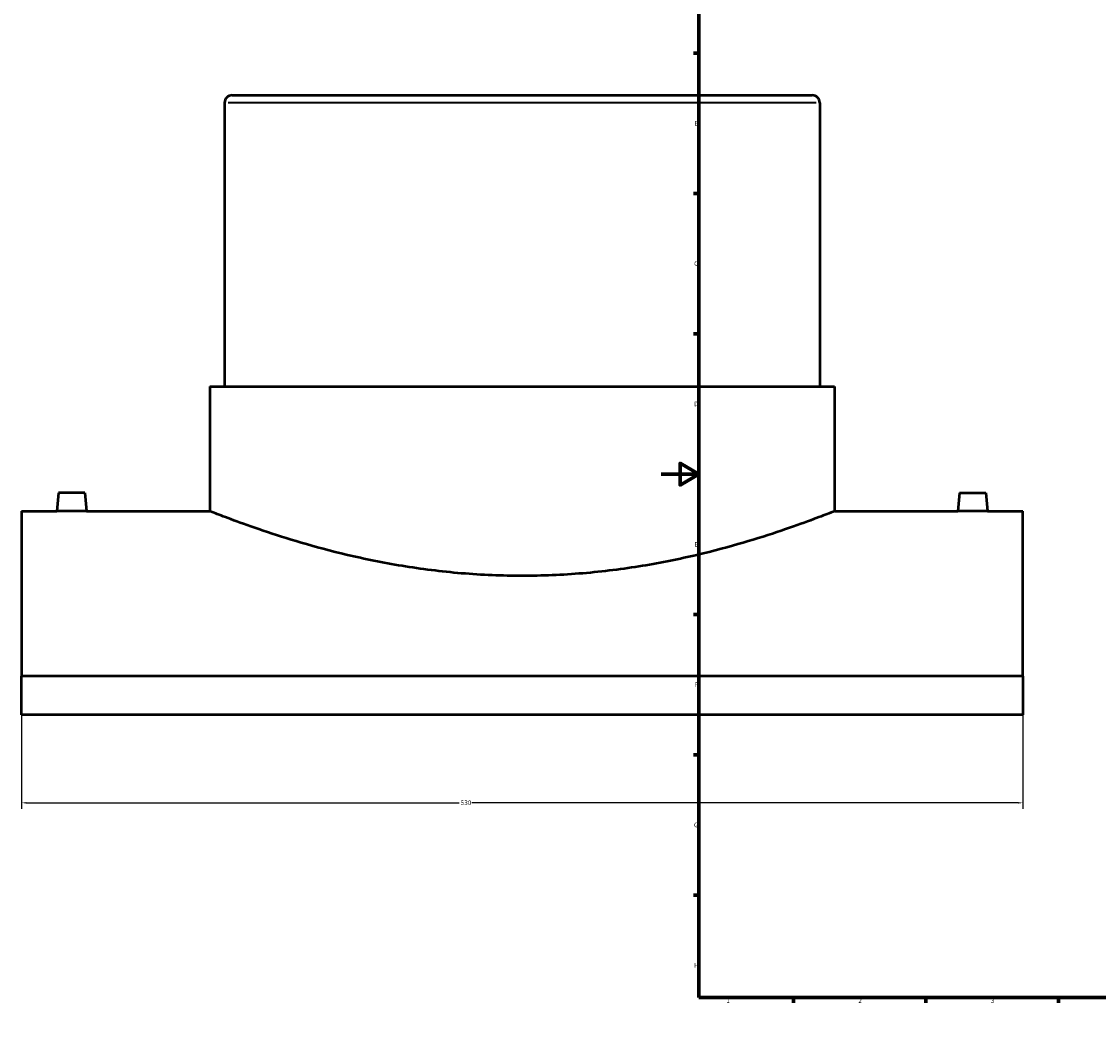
# Model space of a CAD drawing. Header units: millimetres. Extents: x -339 to 1560, y -532 to 1116.
# Tile 1 of 5: x -339 to 231, y 0 to 536. Entities that reach past the tile are written whole.
import ezdxf

# ---------------------------------------------------------------- set-up
doc = ezdxf.new("R2010")
doc.units = ezdxf.units.MM
for name, color, linetype, lineweight in [('Border (ANSI)', 7, 'Continuous', 70), ('Dimension (ANSI)', 7, 'Continuous', 25), ('Visible (ANSI)', 7, 'Continuous', 50), ('Visible Narrow (ANSI)', 7, 'Continuous', 35)]:
    doc.layers.add(name, color=color, linetype=linetype, lineweight=lineweight)
doc.styles.add('Note Text (ANSI)', font='tahoma.ttf')
doc.dimstyles.new('Default - mm (ANSI)', dxfattribs={"dimtxt": 2.4, "dimasz": 2.5, "dimexe": 3.175, "dimexo": 1.6002, "dimgap": 0.8, "dimtad": 0, "dimtoh": 1, "dimdec": 0, "dimrnd": 1e-08, "dimzin": 4, "dimdsep": 46, "dimtxsty": 'Note Text (ANSI)', "dimcen": 0.09, "dimdle": 10, "dimclrd": 256, "dimclre": 256, "dimclrt": 5, "dimadec": 1, "dimazin": 1, "dimtfac": 1.27, "dimtofl": 0, "dimtmove": 0, "dimatfit": 3, "dimfxl": 1, "dimtolj": 1, "dimtzin": 4, "dimlwd": -1, "dimlwe": -1, "dimarcsym": 0})

# ---------------------------------------------------------------- blocks, each defined once
blk = doc.blocks.new('Borders Default Border')
at = {"layer": 'Border (ANSI)'}
for p, q in [((70.08, 574), (70.08, 576.8)), ((140.17, 574), (140.17, 576.8)), ((210.25, 574), (210.25, 576.8)), ((280.33, 574), (280.33, 576.8)), ((350.42, 574), (350.42, 576.8)), ((490.58, 574), (490.58, 576.8)), ((560.67, 574), (560.67, 576.8)), ((630.75, 574), (630.75, 576.8)), ((700.83, 574), (700.83, 576.8)), ((770.92, 574), (770.92, 576.8)), ((20, 519.75), (17.2, 519.75)), ((821, 519.75), (823.8, 519.75)), ((20, 445.5), (17.2, 445.5)), ((821, 445.5), (823.8, 445.5)), ((20, 371.25), (17.2, 371.25)), ((821, 371.25), (823.8, 371.25)), ((20, 222.75), (17.2, 222.75)), ((821, 222.75), (823.8, 222.75)), ((20, 148.5), (17.2, 148.5)), ((821, 148.5), (823.8, 148.5)), ((20, 74.25), (17.2, 74.25)), ((821, 74.25), (823.8, 74.25)), ((70.08, 20), (70.08, 17.2)), ((140.17, 20), (140.17, 17.2)), ((210.25, 20), (210.25, 17.2)), ((280.33, 20), (280.33, 17.2)), ((350.42, 20), (350.42, 17.2)), ((490.58, 20), (490.58, 17.2)), ((560.67, 20), (560.67, 17.2)), ((630.75, 20), (630.75, 17.2)), ((700.83, 20), (700.83, 17.2)), ((770.92, 20), (770.92, 17.2))]:
    blk.add_line(p, q, dxfattribs=at)
at = {"layer": 'Border (ANSI)', "flags": 128}
for points in [[(420.5, 594), (420.5, 574), (414.73, 584), (426.27, 584), (420.5, 574)], [(20, 20), (20, 574), (821, 574), (821, 20), (20, 20)], [(0, 297), (20, 297), (10, 302.77), (10, 291.23), (20, 297)], [(841, 297), (821, 297), (831, 302.77), (831, 291.23), (821, 297)], [(420.5, 0), (420.5, 20), (414.73, 10), (426.27, 10), (420.5, 20)]]:
    blk.add_lwpolyline(points, dxfattribs=at)
at = {"layer": 'Border (ANSI)', "color": 5, "true_color": 0x0000ff, "char_height": 2.4, "attachment_point": 7, "style": 'Note Text (ANSI)'}
for s, insert in [('1', (34.5, 574.4)), ('2', (104.4, 574.4)), ('3', (174.46, 574.35)), ('4', (244.45, 574.4)), ('5', (314.67, 574.35)), ('6', (384.69, 574.35)), ('7', (454.8, 574.4)), ('8', (524.84, 574.35)), ('9', (594.92, 574.35)), ('10', (664.35, 574.35)), ('11', (734.43, 574.4)), ('12', (804.52, 574.4)), ('A', (17.38, 555.68)), ('A', (821.58, 555.68)), ('B', (17.67, 481.43)), ('B', (821.87, 481.43)), ('C', (17.51, 407.13)), ('C', (821.71, 407.13)), ('D', (17.52, 332.93)), ('D', (821.72, 332.93)), ('E', (17.71, 258.68)), ('E', (821.91, 258.68)), ('F', (17.78, 184.43)), ('F', (821.98, 184.43)), ('G', (17.4, 110.13)), ('G', (821.6, 110.13)), ('H', (17.53, 35.93)), ('H', (821.73, 35.93)), ('1', (34.5, 17.2)), ('2', (104.4, 17.2)), ('3', (174.46, 17.15)), ('4', (244.45, 17.2)), ('5', (314.67, 17.15)), ('6', (384.69, 17.15)), ('7', (454.8, 17.2)), ('8', (524.84, 17.15)), ('9', (594.92, 17.15)), ('10', (664.35, 17.15)), ('11', (734.43, 17.2)), ('12', (804.52, 17.2))]:
    blk.add_mtext(s, dxfattribs=dict(at, insert=insert))
blk = doc.blocks.new('*D6')
at = {"layer": 'Defpoints', "color": 0, "transparency": 16777216}
for p in [(-338.54, 190.11), (191.46, 190.11), (191.46, 123.07)]:
    blk.add_point(p, dxfattribs=at)
at = {"layer": 'Dimension (ANSI)', "transparency": 16777216}
for p, q in [((-338.54, 188.51), (-338.54, 119.9)), ((191.46, 188.51), (191.46, 119.9)), ((-336.04, 123.07), (-106.88, 123.07)), ((188.96, 123.07), (-100.21, 123.07))]:
    blk.add_line(p, q, dxfattribs=at)
for points in [[(-336.04, 123.49), (-336.04, 122.66), (-338.54, 123.07)], [(188.96, 123.49), (188.96, 122.66), (191.46, 123.07)]]:
    blk.add_solid(points, dxfattribs=at)
at = {"layer": 'Dimension (ANSI)', "color": 5, "transparency": 16777216, "insert": (-106.08, 124.32), "char_height": 2.4, "attachment_point": 1, "style": 'Note Text (ANSI)'}
blk.add_mtext('\\A1;530', dxfattribs=at)

msp = doc.modelspace()

# ---------------------------------------------------------------- linework, layer by layer
at = {"layer": 'Visible (ANSI)'}
for p, q in [((-227.04, 497.43), (79.96, 497.43)), ((-231.04, 493.43), (-231.04, 343.43)), ((83.96, 493.43), (83.96, 343.43)), ((-238.92, 343.43), (91.83, 343.43)), ((-238.92, 343.43), (-238.92, 277.43)), ((91.83, 343.43), (91.83, 277.43)), ((-319.04, 287.03), (-319.88, 277.43)), ((-305.04, 287.03), (-319.04, 287.03)), ((-305.04, 287.03), (-304.2, 277.43)), ((157.96, 287.03), (157.12, 277.43)), ((157.96, 287.03), (171.96, 287.03)), ((171.96, 287.03), (172.8, 277.43)), ((-338.54, 277.43), (-338.54, 190.11)), ((-338.54, 277.43), (-319.88, 277.43)), ((-304.2, 277.43), (-238.92, 277.43)), ((91.83, 277.43), (157.12, 277.43)), ((172.8, 277.43), (191.46, 277.43)), ((191.46, 190.11), (191.46, 277.43)), ((191.46, 190.11), (-338.54, 190.11)), ((-338.54, 169.61), (-338.54, 190.11)), ((191.46, 190.11), (191.46, 169.61)), ((191.46, 169.61), (-338.54, 169.61))]:
    msp.add_line(p, q, dxfattribs=at)
for centre, start, end in [((-227.04, 493.43), 90, 180), ((79.96, 493.43), 0, 90)]:
    msp.add_arc(centre, 4, start, end, dxfattribs=at)
for points, knots in [([(-304.2, 277.43), (-304.2, 277.43), (-304.4, 277.42), (-305.2, 277.41), (-305.8, 277.4), (-307.19, 277.38), (-308.07, 277.37), (-310.01, 277.36), (-311.06, 277.35), (-312.04, 277.35), (-313.03, 277.35), (-314.08, 277.36), (-316.01, 277.37), (-316.89, 277.38), (-318.28, 277.4), (-318.89, 277.41), (-319.68, 277.42), (-319.88, 277.43), (-319.88, 277.43)], [3.545373, 3.545373, 3.545373, 3.545373, 3.840793, 3.840793, 4.136213, 4.136213, 4.431688, 4.431688, 4.727164, 4.727164, 4.727164, 5.022639, 5.022639, 5.318115, 5.318115, 5.613535, 5.613535, 5.908955, 5.908955, 5.908955, 5.908955]), ([(91.83, 277.43), (91.83, 277.43), (90.82, 277.02), (86.57, 275.36), (83.35, 274.11), (74.87, 270.96), (69.62, 269.07), (57.51, 264.97), (50.67, 262.78), (36.12, 258.52), (27.89, 256.29), (9.95, 252.07), (0.23, 250.08), (-20.1, 246.74), (-30.73, 245.39), (-52.2, 243.59), (-63.03, 243.14), (-84.06, 243.14), (-94.89, 243.59), (-116.35, 245.39), (-126.98, 246.74), (-147.31, 250.08), (-157.03, 252.07), (-174.97, 256.29), (-183.2, 258.52), (-197.75, 262.78), (-204.6, 264.97), (-216.7, 269.07), (-221.96, 270.96), (-230.43, 274.11), (-233.66, 275.36), (-237.9, 277.02), (-238.92, 277.43), (-238.92, 277.43)], [25.223138, 25.223138, 25.223138, 25.223138, 28.374477, 28.374477, 31.525816, 31.525816, 34.677155, 34.677155, 37.828494, 37.828494, 40.982939, 40.982939, 44.137385, 44.137385, 47.291831, 47.291831, 50.446276, 50.446276, 53.600722, 53.600722, 56.755168, 56.755168, 59.909613, 59.909613, 63.064059, 63.064059, 66.215398, 66.215398, 69.366737, 69.366737, 72.518076, 72.518076, 75.669415, 75.669415, 75.669415, 75.669415]), ([(172.8, 277.43), (172.8, 277.43), (172.6, 277.42), (171.8, 277.41), (171.2, 277.4), (169.81, 277.38), (168.93, 277.37), (166.99, 277.36), (165.94, 277.35), (163.97, 277.35), (162.92, 277.36), (160.99, 277.37), (160.11, 277.38), (158.72, 277.4), (158.11, 277.41), (157.32, 277.42), (157.12, 277.43), (157.12, 277.43)], [1.181791, 1.181791, 1.181791, 1.181791, 1.477211, 1.477211, 1.772631, 1.772631, 2.068106, 2.068106, 2.363582, 2.363582, 2.659057, 2.659057, 2.954533, 2.954533, 3.249953, 3.249953, 3.545373, 3.545373, 3.545373, 3.545373])]:
    msp.add_open_spline(points, degree=3, knots=knots, dxfattribs=at)
at = {"layer": 'Visible Narrow (ANSI)'}
msp.add_line((82.02, 493.43), (-229.1, 493.43), dxfattribs=at)

# ---------------------------------------------------------------- block references
msp.add_blockref('Borders Default Border', (0, 0))

# ---------------------------------------------------------------- dimensions: what is measured, and where the dimension line sits
at = {"layer": 'Dimension (ANSI)'}
dim = msp.add_linear_dim(base=(191.46, 123.07), p1=(-338.54, 190.11), p2=(191.46, 190.11), dimstyle='Default - mm (ANSI)', override={"dimgap": 0.8, "dimtoh": 0, "dimdec": 0, "dimtol": 0, "dimlim": 0, "dimtp": 0, "dimtm": 0, "dimtdec": 2, "dimatfit": 1}, dxfattribs=at)
dim.commit()
dim.dimension.update_dxf_attribs({"geometry": '*D6', "text_midpoint": (-103.54, 123.07), "dimtype": 160})

doc.saveas('drawing.dxf')
